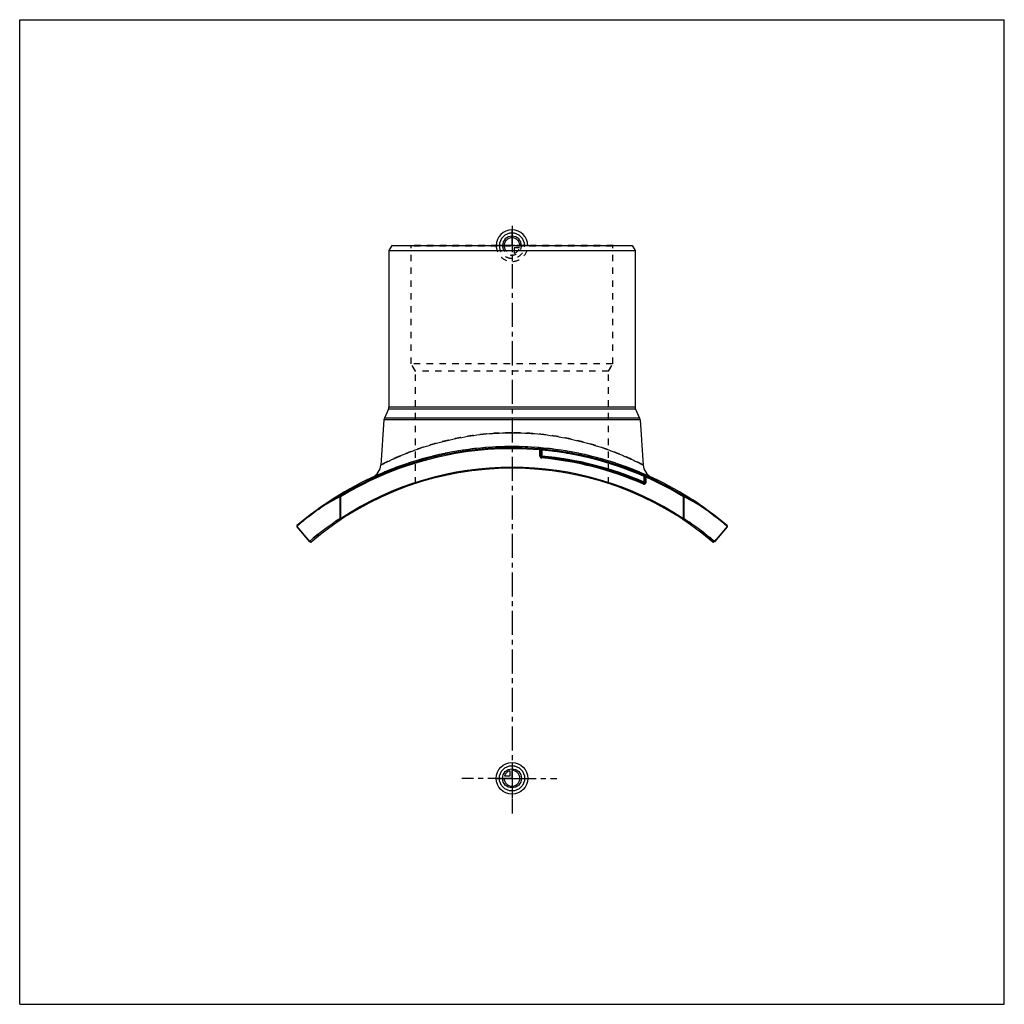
# Model space of a CAD drawing. Header units: millimetres. Extents: x 0 to 1000, y 0 to 1000.
import ezdxf

# ---------------------------------------------------------------- set-up
doc = ezdxf.new("R2010")
doc.units = ezdxf.units.MM
doc.header["$LTSCALE"] = 65.185185
doc.linetypes.add('CENTER', pattern=[0.6, 0.375, -0.075, 0.075, -0.075])
doc.linetypes.add('HIDDEN', pattern=[0.2, 0.1, -0.1])
doc.layers.get('0').update_dxf_attribs({"linetype": 'CONTINUOUS'})
for name, color, linetype in [('ACHSEN_S', 7, 'CONTINUOUS'), ('FASEN', 7, 'CONTINUOUS'), ('KOERPER', 7, 'CONTINUOUS'), ('KONST.EL_MIT_GEO', 7, 'CONTINUOUS'), ('NULLPUNKT_X', 7, 'CONTINUOUS'), ('NULLPUNKT_Y', 7, 'CONTINUOUS'), ('NULLPUNKT_Z', 7, 'CONTINUOUS'), ('RUNDUNG', 7, 'CONTINUOUS'), ('SCHNITT', 7, 'CONTINUOUS')]:
    doc.layers.add(name, color=color, linetype=linetype)

msp = doc.modelspace()

# ---------------------------------------------------------------- linework, layer by layer
at = {"color": 7, "linetype": 'Continuous'}
for p, q in [((0, 0), (0, 1000)), ((0, 1000), (1000, 1000)), ((1000, 0), (1000, 1000)), ((0, 0), (1000, 0))]:
    msp.add_line(p, q, dxfattribs=at)
at = {"layer": 'ACHSEN_S', "color": 40, "linetype": 'CENTER'}
for p, q in [((500, 790.7), (500, 208.5)), ((500, 229.5), (449, 229.5)), ((500, 229.5), (545.7, 229.5)), ((500, 208.5), (500, 193.8))]:
    msp.add_line(p, q, dxfattribs=at)
at = {"layer": 'FASEN', "color": 7, "linetype": 'Continuous'}
for p, q in [((377.9, 770.5), (375, 765.5)), ((377.9, 770.5), (622.1, 770.5)), ((622.1, 770.5), (625, 765.5)), ((375, 765.5), (625, 765.5))]:
    msp.add_line(p, q, dxfattribs=at)
at = {"layer": 'KOERPER', "color": 7, "linetype": 'Continuous'}
for p, q in [((374.6, 604.5), (370.4, 595.3)), ((625.4, 604.5), (629.6, 595.3)), ((369.9, 593.6), (366.7, 547.7)), ((630.1, 593.6), (633.3, 547.7))]:
    msp.add_line(p, q, dxfattribs=at)
at = {"layer": 'KONST.EL_MIT_GEO', "color": 8, "linetype": 'HIDDEN'}
for p, q in [((397.7, 770), (397.2, 770.5)), ((602.8, 770.5), (397.2, 770.5)), ((397.7, 650.5), (397.7, 770)), ((602.3, 770), (397.7, 770)), ((602.3, 770), (602.8, 770.5)), ((602.3, 650.5), (602.3, 770)), ((402, 643.1), (397.7, 650.5)), ((602.3, 650.5), (397.7, 650.5)), ((598, 643.1), (602.3, 650.5)), ((402, 528.9), (402, 643.1)), ((598, 643.1), (402, 643.1)), ((598, 528.9), (598, 643.1)), ((684, 511.9), (684.1, 512.1)), ((684.1, 512.1), (684, 511.8)), ((684.1, 511.8), (684.2, 512)), ((684.4, 511.6), (684.6, 511.8)), ((684.7, 511.4), (684.8, 511.6)), ((684.8, 511.3), (685, 511.5)), ((684.9, 511.3), (685, 511.5)), ((685, 511.2), (685.2, 511.4)), ((685.2, 511), (685.4, 511.3)), ((685.2, 511), (685.4, 511.3)), ((685.4, 510.9), (685.6, 511.1)), ((685.5, 510.8), (685.7, 511.1)), ((686.3, 510.3), (686.5, 510.6)), ((686.4, 510.3), (686.6, 510.5)), ((686.4, 510.2), (686.6, 510.5)), ((686.7, 510), (686.9, 510.3)), ((687.2, 509.8), (687.3, 510)), ((687.3, 509.6), (687.5, 509.9)), ((687.4, 509.6), (687.5, 509.9)), ((687.9, 509.3), (688.1, 509.5)), ((688, 509.2), (688.2, 509.4)), ((688.1, 509.1), (688.2, 509.4)), ((689.2, 508.3), (689.4, 508.6)), ((689.7, 508.1), (689.8, 508.3)), ((689.7, 508), (689.9, 508.3)), ((689.7, 508), (689.9, 508.3)), ((689.9, 507.9), (690.1, 508.1)), ((690.1, 507.8), (690.2, 508)), ((690.4, 507.6), (690.6, 507.8)), ((690.4, 507.6), (690.6, 507.8)), ((690.5, 507.5), (690.7, 507.7))]:
    msp.add_line(p, q, dxfattribs=at)
at = {"layer": 'KONST.EL_MIT_GEO', "color": 7, "linetype": 'Continuous'}
for p, q in [((683.7, 512.4), (683.6, 512.1)), ((683.8, 512), (683.9, 512.2)), ((690.1, 507.8), (690.3, 508)), ((690.9, 507.2), (691, 507.5))]:
    msp.add_line(p, q, dxfattribs=at)
at = {"layer": 'KONST.EL_MIT_GEO', "color": 8, "linetype": 'HIDDEN'}
for radius, start, end in [(315, 71.8738, 108.1262), (337, 55.5, 56.9963)]:
    msp.add_arc((500, 229.5), radius, start, end, dxfattribs=at)
at = {"layer": 'KONST.EL_MIT_GEO', "color": 7, "linetype": 'Continuous'}
msp.add_arc((500, 229.5), 337.3, 55.5, 56.996, dxfattribs=at)
at = {"layer": 'NULLPUNKT_X', "color": 8, "linetype": 'HIDDEN'}
for p, q in [((500, 770.5), (500, 762.5)), ((500, 770.5), (508, 770.5)), ((502.2, 768.3), (502.2, 762.8)), ((507.7, 768.3), (502.2, 768.3))]:
    msp.add_line(p, q, dxfattribs=at)
at = {"layer": 'NULLPUNKT_X', "color": 40, "linetype": 'Continuous'}
for p, q in [((497.8, 231.7), (492.3, 231.7)), ((497.8, 237.2), (497.8, 231.7)), ((500, 229.5), (500, 237.5)), ((500, 229.5), (492, 229.5))]:
    msp.add_line(p, q, dxfattribs=at)
for radius in [16, 12.8, 9.6]:
    msp.add_circle((500, 229.5), radius, dxfattribs=at)
for centre, radius, start, end in [((500, 770.5), 16, 0, 180), ((500, 770.5), 12.8, 0, 180), ((500, 770.5), 9.6, 0, 179.9999), ((500, 770.5), 8, 0, 179.9999), ((500, 229.5), 8, 180, 90), ((500, 229.5), 8, 105.962, 164.038)]:
    msp.add_arc(centre, radius, start, end, dxfattribs=at)
at = {"layer": 'NULLPUNKT_X', "color": 8, "linetype": 'HIDDEN'}
for radius, start, end in [(16, 180, 360), (12.8, 180, 360), (9.6, 179.9999, 360), (8, 179.9999, 270), (8, 285.962, 344.038)]:
    msp.add_arc((500, 770.5), radius, start, end, dxfattribs=at)
at = {"layer": 'NULLPUNKT_Y', "color": 40, "linetype": 'Continuous'}
for p, q in [((500, 770.5), (500, 786.4)), ((500, 245.5), (500, 213.5))]:
    msp.add_line(p, q, dxfattribs=at)
at = {"layer": 'NULLPUNKT_Y', "color": 8, "linetype": 'HIDDEN'}
msp.add_line((500, 770.5), (500, 754.6), dxfattribs=at)
at = {"layer": 'NULLPUNKT_Z', "color": 8, "linetype": 'HIDDEN'}
msp.add_line((516, 770.5), (484, 770.5), dxfattribs=at)
at = {"layer": 'NULLPUNKT_Z', "color": 40, "linetype": 'Continuous'}
msp.add_line((484, 229.5), (516, 229.5), dxfattribs=at)
at = {"layer": 'RUNDUNG', "color": 7, "linetype": 'Continuous'}
for p, q in [((375, 765.5), (375, 606.6)), ((625, 765.5), (625, 606.6)), ((625.4, 604.5), (374.6, 604.5)), ((625, 606.6), (375, 606.6)), ((630.1, 593.6), (369.9, 593.6)), ((629.6, 595.3), (370.4, 595.3)), ((529.3, 562.9), (528.3, 563.1)), ((528.3, 556.8), (528.3, 562.8)), ((528.3, 562.8), (530.3, 562.8)), ((529.3, 564), (529.3, 563.5)), ((529.3, 562.8), (529.3, 556.8)), ((530.3, 562.8), (530.3, 563.8)), ((530.3, 562.8), (530.3, 556.8)), ((530.3, 556.8), (528.3, 556.8)), ((530.1, 554.8), (530.3, 556.8)), ((633.5, 528.4), (634.3, 530.2)), ((634.7, 537), (634.3, 536)), ((634.3, 536), (635.3, 536)), ((634.3, 530.2), (634.3, 536)), ((636.3, 530.2), (634.3, 530.2)), ((635.3, 536.4), (635.3, 536.8)), ((635.3, 530.2), (635.3, 536)), ((636.3, 535.3), (635.3, 535.3)), ((636.3, 535.3), (636.2, 535.7)), ((636.3, 530.2), (636.3, 535.3)), ((325.3, 515.4), (325.3, 493.2)), ((325.9, 515.4), (325.3, 515.4)), ((325.9, 515.4), (325.4, 516.3)), ((325.9, 515.4), (325.9, 493.2)), ((674.1, 515.4), (674.6, 516.3)), ((674.1, 515.4), (674.7, 515.4)), ((674.1, 493.2), (674.1, 515.4)), ((674.7, 493.2), (674.7, 515.4)), ((309, 507.2), (309.1, 507.2)), ((690.9, 507.2), (691, 507.2)), ((325.9, 493.2), (325.3, 493.2)), ((326.4, 492.4), (325.9, 493.2)), ((674.1, 493.2), (673.6, 492.4)), ((674.7, 493.2), (674.1, 493.2)), ((281.5, 485.4), (294.5, 470.2)), ((281.5, 484.8), (294.5, 469.6)), ((718.5, 485.4), (705.5, 470.2)), ((718.5, 484.8), (705.5, 469.6)), ((707, 472), (705.5, 470.2))]:
    msp.add_line(p, q, dxfattribs=at)
for centre, radius, start, end in [((370, 606.6), 5, 335.556, 360), ((630, 606.6), 5, 180, 204.444), ((374.9, 593.3), 5, 155.556, 176), ((625.1, 593.3), 5, 4, 24.444), ((500, 229.5), 335.8, 85.0012, 121.3396), ((500, 229.5), 334.8, 85.1552, 121.3396), ((530.3, 562.8), 2, 172.5865, 180), ((529.9, 561.2), 2.68, 102.8433, 104.2508), ((500, 229.5), 335.7, 66.225, 85), ((530.3, 562.8), 1, 84.8131, 180), ((500, 229.5), 334.7, 66.3366, 84.8131), ((530.3, 556.8), 2, 180, 264.8453), ((530.3, 556.8), 1, 180, 264.844), ((500, 221.5), 334.7, 66.4857, 84.844), ((500, 221.5), 335.7, 66.4857, 84.844), ((500, 221.5), 336.7, 66.4857, 84.844), ((500, 229.5), 315, 49.6195, 130.3805), ((500, 229.5), 316, 56.5639, 123.436), ((351.8, 548.8), 15, 294.949, 356), ((648.2, 548.8), 15, 184, 245.051), ((634.3, 530.2), 2, 246.4827, 360), ((634.3, 530.2), 1, 246.4857, 360), ((634.3, 536), 1, 0, 66.3366), ((659.3, 558.1), 32.3, 221.485, 222.1514), ((500, 229.5), 335.8, 58.6604, 66.231), ((633.4, 533.8), 3.47, 55.6395, 56.3145), ((500, 229.5), 334.8, 58.6604, 65.9686), ((511.6, 160.9), 400.5, 117.7208, 120.3912), ((511.8, 162.8), 399.6, 117.8158, 120.4847), ((489.1, 164.6), 397.7, 59.5087, 62.1908), ((489.4, 162.6), 398.6, 59.6023, 62.2858), ((499.4, 228.3), 337.1, 124.4167, 130.2898), ((500, 229.5), 337, 124.5033, 130.3913), ((500, 229.5), 337, 49.6087, 55.4967), ((500.5, 228.3), 337.1, 49.7107, 55.5828), ((499.2, 228.7), 316.6, 123.339, 130.2869), ((500.6, 228.5), 316.8, 49.7182, 56.6604), ((282.3, 485.4), 1, 130.3913, 220.5618), ((717.7, 485.4), 1, 319.4382, 49.6087), ((295.3, 470.2), 1, 220.5618, 310.3805), ((704.7, 470.2), 1, 229.6195, 319.4382)]:
    msp.add_arc(centre, radius, start, end, dxfattribs=at)
at = {"layer": 'RUNDUNG', "color": 8, "linetype": 'HIDDEN'}
for centre, radius, start, end in [((500, 229.5), 337, 65.0946, 114.9054), ((500, 229.5), 334.8, 65.9686, 85.1552), ((500, 229.5), 335.8, 66.231, 85.0012), ((510.6, 162.6), 398.6, 117.7142, 120.3977), ((510.9, 164.5), 397.7, 117.8092, 120.5023), ((488.1, 162.8), 399.7, 59.5044, 62.1841), ((488.4, 160.9), 400.5, 59.6088, 62.2792), ((499.5, 228.3), 337.1, 124.4172, 130.2893), ((500.6, 228.3), 337.1, 49.7102, 55.5833), ((499.4, 228.5), 316.8, 123.3396, 130.2818), ((500.8, 228.7), 316.6, 49.7131, 56.661)]:
    msp.add_arc(centre, radius, start, end, dxfattribs=at)
for points, knots in [([(500, 580.5), (491.3, 580.5), (478.3, 579.9), (461.3, 577.9), (449, 575.9), (437.3, 573.5), (426.3, 570.8), (415.9, 567.8), (406.4, 564.7), (397.7, 561.6), (391.1, 558.9), (386.2, 556.9), (383, 555.5), (380, 554.2), (377.3, 552.9), (374.9, 551.8), (372.8, 550.8), (371.2, 550), (370.1, 549.4), (369.4, 549.1), (368.8, 548.8), (368.3, 548.5), (367.8, 548.3), (367.5, 548.1), (367.3, 548), (367.1, 547.9), (367, 547.9), (366.9, 547.8), (366.8, 547.8), (366.8, 547.7), (366.8, 547.7), (366.7, 547.7), (366.7, 547.7), (366.7, 547.7), (366.7, 547.7)], [0, 0, 0, 0, 0.18885, 0.28111, 0.37082, 0.45725, 0.53972, 0.61762, 0.6903, 0.75715, 0.81747, 0.84497, 0.87055, 0.89412, 0.91559, 0.93483, 0.95177, 0.96629, 0.97261, 0.97831, 0.98335, 0.98774, 0.99147, 0.99454, 0.99581, 0.99692, 0.99786, 0.99863, 0.99923, 0.99966, 0.99981, 0.99991, 0.99998, 1, 1, 1, 1]), ([(633.3, 547.7), (633.3, 547.7), (633.3, 547.7), (633.2, 547.7), (633.2, 547.8), (633.1, 547.8), (633, 547.9), (632.8, 547.9), (632.6, 548.1), (632.2, 548.3), (631.7, 548.5), (631.2, 548.8), (630.6, 549.1), (629.9, 549.4), (628.8, 550), (627.2, 550.8), (625.1, 551.8), (622.7, 552.9), (620, 554.2), (617, 555.5), (613.8, 556.9), (608.9, 558.9), (602.3, 561.6), (593.6, 564.7), (584.1, 567.8), (573.7, 570.8), (562.7, 573.5), (546.8, 576.8), (525.9, 579.7), (508.7, 580.5), (500, 580.5)], [0, 0, 0, 0, 0.00009, 0.00034, 0.00077, 0.00137, 0.00214, 0.00308, 0.00546, 0.00853, 0.01226, 0.01665, 0.0217, 0.02739, 0.03371, 0.04824, 0.06517, 0.08442, 0.10588, 0.12946, 0.15504, 0.18253, 0.24286, 0.30971, 0.3824, 0.4603, 0.54278, 0.62921, 0.81114, 1, 1, 1, 1]), ([(325.3, 515.4), (325.2, 515.5), (325.2, 515.8), (325.2, 516.2), (325.4, 516.3)], [0, 0, 0, 0, 0.30994, 1, 1, 1, 1]), ([(674.6, 516.3), (674.7, 516.2), (674.8, 516.1), (674.8, 515.8), (674.8, 515.6), (674.7, 515.4)], [0, 0, 0, 0, 0.19786, 0.55806, 1, 1, 1, 1]), ([(309, 507.2), (308.9, 507.1), (308.8, 506.8), (308.9, 506.5), (308.9, 506.4)], [0, 0, 0, 0, 0.43605, 1, 1, 1, 1]), ([(309, 507.2), (309, 507.2), (309.1, 507.2), (309.1, 507.2), (309.1, 507.2)], [0, 0, 0, 0, 0.20762, 1, 1, 1, 1]), ([(690.9, 507.2), (690.9, 507.2), (690.9, 507.2), (690.9, 507.2), (691, 507.2)], [0, 0, 0, 0, 0.27214, 1, 1, 1, 1])]:
    msp.add_open_spline(points, degree=3, knots=knots, dxfattribs=at)
at = {"layer": 'RUNDUNG', "color": 7, "linetype": 'Continuous'}
for points, knots in [([(366.7, 547.7), (366.7, 547.7), (366.7, 547.7), (366.8, 547.7), (366.8, 547.8), (366.9, 547.8), (367, 547.9), (367.2, 547.9), (367.4, 548.1), (367.8, 548.3), (368.3, 548.5), (368.8, 548.8), (369.4, 549.1), (370.1, 549.4), (371.2, 550), (372.8, 550.8), (374.9, 551.8), (377.3, 552.9), (380, 554.2), (383, 555.5), (386.2, 556.9), (391.1, 558.9), (397.7, 561.6), (406.4, 564.7), (415.9, 567.8), (426.3, 570.8), (437.3, 573.5), (453.2, 576.8), (474.1, 579.7), (491.3, 580.5), (500, 580.5)], [0, 0, 0, 0, 0.00009, 0.00034, 0.00077, 0.00137, 0.00214, 0.00308, 0.00546, 0.00853, 0.01226, 0.01665, 0.0217, 0.02739, 0.03371, 0.04824, 0.06517, 0.08442, 0.10588, 0.12946, 0.15504, 0.18253, 0.24286, 0.30971, 0.3824, 0.4603, 0.54278, 0.62921, 0.81114, 1, 1, 1, 1]), ([(500, 580.5), (508.7, 580.5), (521.7, 579.9), (538.7, 577.9), (551, 575.9), (562.7, 573.5), (573.7, 570.8), (584.1, 567.8), (593.6, 564.7), (602.3, 561.6), (608.9, 558.9), (613.8, 556.9), (617, 555.5), (620, 554.2), (622.7, 552.9), (625.1, 551.8), (627.2, 550.8), (628.8, 550), (629.9, 549.4), (630.6, 549.1), (631.2, 548.8), (631.7, 548.5), (632.2, 548.3), (632.5, 548.1), (632.7, 548), (632.9, 547.9), (633, 547.9), (633.1, 547.8), (633.2, 547.8), (633.2, 547.7), (633.2, 547.7), (633.3, 547.7), (633.3, 547.7), (633.3, 547.7), (633.3, 547.7)], [0, 0, 0, 0, 0.18885, 0.28111, 0.37082, 0.45725, 0.53972, 0.61762, 0.6903, 0.75715, 0.81747, 0.84497, 0.87055, 0.89412, 0.91559, 0.93483, 0.95177, 0.96629, 0.97261, 0.97831, 0.98335, 0.98774, 0.99147, 0.99454, 0.99581, 0.99692, 0.99786, 0.99863, 0.99923, 0.99966, 0.99981, 0.99991, 0.99998, 1, 1, 1, 1]), ([(528.3, 563.1), (528.3, 563.2), (528.4, 563.4), (528.6, 563.6), (528.9, 563.7), (529.1, 563.8), (529.2, 563.8)], [0, 0, 0, 0, 0.25816, 0.50936, 0.75566, 1, 1, 1, 1]), ([(636.2, 535.7), (636.1, 535.7), (635.9, 535.7), (635.6, 535.8), (635.5, 535.9), (635.4, 535.9), (635.3, 536), (635.3, 536)], [0, 0, 0, 0, 0.35073, 0.64672, 0.76551, 0.86254, 1, 1, 1, 1]), ([(636.2, 535.7), (636.1, 535.9), (635.9, 536.3), (635.5, 536.5), (635.4, 536.7)], [0, 0, 0, 0, 0.50124, 1, 1, 1, 1]), ([(325.4, 516.3), (325.3, 516.2), (325.2, 516.1), (325.2, 515.8), (325.2, 515.6), (325.3, 515.4)], [0, 0, 0, 0, 0.19786, 0.55806, 1, 1, 1, 1]), ([(674.7, 515.4), (674.8, 515.5), (674.8, 515.8), (674.8, 516.2), (674.6, 516.3)], [0, 0, 0, 0, 0.30994, 1, 1, 1, 1]), ([(308.9, 507), (308.9, 507), (308.8, 506.8), (308.9, 506.5), (308.9, 506.4)], [0, 0, 0, 0, 0.21903, 1, 1, 1, 1]), ([(309.1, 507.2), (309.1, 507.2), (309.1, 507.2), (309.1, 507.2), (309, 507.2)], [0, 0, 0, 0, 0.27213, 1, 1, 1, 1]), ([(691, 507.2), (691, 507.2), (690.9, 507.2), (690.9, 507.2), (690.9, 507.2)], [0, 0, 0, 0, 0.20763, 1, 1, 1, 1]), ([(691.1, 507), (691.1, 507), (691.2, 506.8), (691.1, 506.5), (691.1, 506.4)], [0, 0, 0, 0, 0.21904, 1, 1, 1, 1]), ([(325.3, 493.2), (325.3, 493.1), (325.4, 493), (325.5, 492.7), (325.7, 492.5), (326, 492.4), (326.1, 492.3), (326.3, 492.3), (326.4, 492.3), (326.4, 492.4)], [0, 0, 0, 0, 0.14816, 0.29905, 0.58485, 0.7104, 0.82019, 0.91482, 1, 1, 1, 1]), ([(673.6, 492.4), (673.6, 492.3), (673.7, 492.3), (673.9, 492.3), (674.1, 492.4), (674.5, 492.7), (674.7, 493), (674.7, 493.2)], [0, 0, 0, 0, 0.08531, 0.18028, 0.3509, 0.55471, 1, 1, 1, 1]), ([(281.6, 486.2), (281.6, 486.1), (281.5, 486), (281.4, 485.8), (281.4, 485.5), (281.5, 485.4)], [0, 0, 0, 0, 0.22164, 0.45818, 1, 1, 1, 1]), ([(281.5, 485.4), (281.5, 485.4), (281.4, 485.2), (281.4, 485), (281.4, 484.8), (281.5, 484.8)], [0, 0, 0, 0, 0.29117, 0.55293, 1, 1, 1, 1]), ([(718.4, 486.2), (718.4, 486.1), (718.5, 486), (718.6, 485.8), (718.6, 485.5), (718.5, 485.4)], [0, 0, 0, 0, 0.22164, 0.45818, 1, 1, 1, 1]), ([(718.5, 484.8), (718.6, 484.8), (718.6, 485), (718.6, 485.2), (718.5, 485.4), (718.5, 485.4)], [0, 0, 0, 0, 0.44706, 0.70882, 1, 1, 1, 1]), ([(294.5, 470.2), (294.5, 470.1), (294.4, 469.9), (294.5, 469.6), (294.5, 469.6)], [0, 0, 0, 0, 0.56646, 1, 1, 1, 1]), ([(295.9, 469.5), (295.9, 469.4), (295.8, 469.4), (295.6, 469.3), (295.4, 469.4), (295.1, 469.5), (294.8, 469.8), (294.6, 470.1), (294.5, 470.2)], [0, 0, 0, 0, 0.09322, 0.19458, 0.30872, 0.43613, 0.71716, 1, 1, 1, 1]), ([(705.5, 470.2), (705.4, 470.1), (705.4, 470), (705.2, 469.7), (704.9, 469.5), (704.6, 469.4), (704.4, 469.3), (704.2, 469.4), (704.1, 469.4), (704.1, 469.5)], [0, 0, 0, 0, 0.13924, 0.28358, 0.56431, 0.69158, 0.80558, 0.90694, 1, 1, 1, 1]), ([(705.5, 469.6), (705.5, 469.6), (705.6, 469.7), (705.6, 469.9), (705.5, 470), (705.5, 470.2), (705.5, 470.2)], [0, 0, 0, 0, 0.20718, 0.43642, 0.70014, 1, 1, 1, 1])]:
    msp.add_open_spline(points, degree=3, knots=knots, dxfattribs=at)
for points in [[(529.3, 563.5), (529.5, 563.6), (529.7, 563.7), (529.9, 563.8)], [(309, 507.1), (309, 507.1), (308.9, 507), (308.9, 507)], [(309, 507.2), (309, 507.2), (309, 507.1), (309, 507.1)], [(691, 507.2), (691, 507.2), (691, 507.1), (691, 507.1)], [(691, 507.1), (691, 507.1), (691.1, 507), (691.1, 507)]]:
    msp.add_open_spline(points, degree=3, dxfattribs=at)
at = {"layer": 'RUNDUNG', "color": 8, "linetype": 'HIDDEN'}
msp.add_open_spline([(691, 507.2), (691, 507.1), (691, 507.1), (691.1, 507)], degree=3, dxfattribs=at)
at = {"layer": 'SCHNITT', "color": 8, "linetype": 'HIDDEN'}
for p, q in [((490.5, 566.4), (490.5, 564.5)), ((509.5, 564.5), (490.5, 564.5)), ((492.6, 566.4), (492.7, 566.4)), ((507.3, 566.4), (507.4, 566.4)), ((509.5, 566.4), (509.5, 564.5))]:
    msp.add_line(p, q, dxfattribs=at)
at = {"layer": 'SCHNITT', "color": 7, "linetype": 'Continuous'}
for start, end in [(91.2524, 124.5033), (88.7628, 91.2347), (55.4967, 88.7476)]:
    msp.add_arc((500, 229.5), 337, start, end, dxfattribs=at)
at = {"layer": 'SCHNITT', "color": 8, "linetype": 'HIDDEN'}
for centre, radius, start, end in [((500, 229.5), 337, 91.2347, 91.2524), ((495.4, 598.5), 32.2, 265.1551, 265.46), ((500, 726.3), 160.1, 269.8775, 270), ((500, 229.5), 337, 88.7476, 88.7628)]:
    msp.add_arc(centre, radius, start, end, dxfattribs=at)
at = {"layer": 'SCHNITT', "color": 7, "linetype": 'Continuous'}
for points, knots in [([(500, 566.2), (498.6, 566.2), (496.7, 566.2), (494.2, 566.3), (493.1, 566.4), (492.6, 566.4)], [0, 0, 0, 0, 0.55346, 0.79614, 1, 1, 1, 1]), ([(507.4, 566.4), (506.9, 566.4), (505.8, 566.3), (503.3, 566.2), (501.4, 566.2), (500, 566.2)], [0, 0, 0, 0, 0.20387, 0.44656, 1, 1, 1, 1])]:
    msp.add_open_spline(points, degree=3, knots=knots, dxfattribs=at)
at = {"layer": 'SCHNITT', "color": 8, "linetype": 'HIDDEN'}
msp.add_open_spline([(492.8, 566.4), (493.9, 566.3), (496.1, 566.2), (498.4, 566.2), (499.7, 566.2)], degree=3, knots=[0, 0, 0, 0, 0.45044, 1, 1, 1, 1], dxfattribs=at)

doc.saveas('drawing.dxf')
